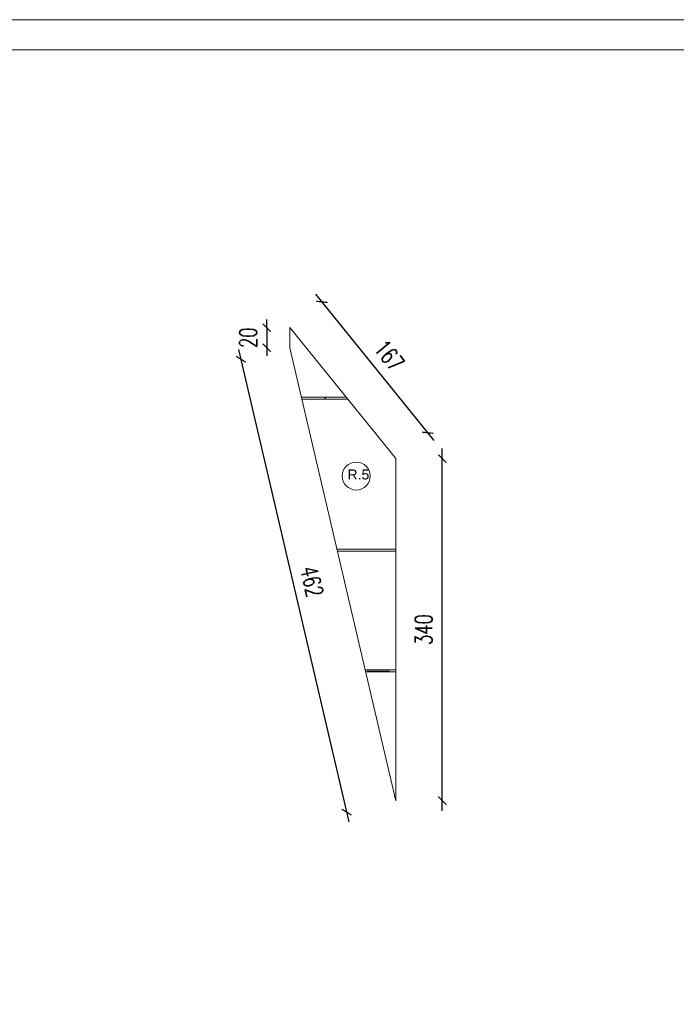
# Model space of a CAD drawing. Header units: millimetres. Extents: x -115268 to 140687, y -37779 to 24471.
# Tile 208 of 256: x 47033 to 47686, y 8753 to 9731. Entities that reach past the tile are written whole.
import ezdxf

# ---------------------------------------------------------------- set-up
doc = ezdxf.new("R2010")
doc.units = ezdxf.units.MM
doc.header["$PDMODE"] = 2
doc.header["$PDSIZE"] = 1
doc.layers.get('0').update_dxf_attribs({"lineweight": 9})
doc.layers.add('A_CIENKA', color=7, linetype='Continuous', lineweight=9)
doc.layers.add('A_RAMKA', color=7, linetype='Continuous', lineweight=9)
doc.styles.add('Arial', font='arial.ttf')
doc.styles.add('romans 1-100', font='romans.shx', dxfattribs={"width": 0.7, "height": 17})
doc.dimstyles.new('___SKALA_1_100', dxfattribs={"dimscale": 10, "dimtxt": 17, "dimasz": 0.8, "dimexe": 2, "dimexo": 2, "dimgap": 1, "dimtad": 1, "dimdec": 4, "dimrnd": 0.5, "dimdsep": 46, "dimtxsty": 'romans 1-100', "dimblk": 'ARCHTICK', "dimcen": 0.1, "dimdle": 1, "dimse1": 1, "dimse2": 1, "dimadec": 0, "dimazin": 0, "dimtfac": 1, "dimtdec": 4, "dimtix": 1, "dimtmove": 0, "dimatfit": 3, "dimldrblk": 'ARCHTICK', "dimfxl": 6, "dimfxlon": 1, "dimtolj": 1, "dimarcsym": 0})

# ---------------------------------------------------------------- blocks, each defined once
blk = doc.blocks.new('_ArchTick')
at = {"color": 0, "linetype": 'ByBlock', "const_width": 0.15}
blk.add_lwpolyline([(-0.5, -0.5), (0.5, 0.5)], dxfattribs=at)
blk = doc.blocks.new('*D1289')
at = {"layer": 'A_CIENKA', "color": 0, "lineweight": -2, "transparency": 16777216}
blk.add_line((47327.33, 9458.31), (47444.9, 9312.76), dxfattribs=at)
at = {"layer": 'Defpoints', "color": 0, "transparency": 16777216}
for p in [(47301.9, 9424.92), (47438.61, 9320.53), (47406.9, 9294.92)]:
    blk.add_point(p, dxfattribs=at)
at = {"layer": 'A_CIENKA', "color": 0, "lineweight": -2, "transparency": 16777216, "xscale": 8, "yscale": 8, "zscale": 8}
for p, rotation in [((47333.61, 9450.53), 128.9275435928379), ((47438.61, 9320.53), 308.9275435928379)]:
    blk.add_blockref('_ArchTick', p, dxfattribs=dict(at, rotation=rotation))
at = {"layer": 'A_CIENKA', "color": 0, "transparency": 16777216, "insert": (47400.51, 9397.16), "char_height": 17, "attachment_point": 5, "rotation": 308.92754, "style": 'romans 1-100'}
blk.add_mtext('\\A1;167', dxfattribs=at)
blk = doc.blocks.new('*D1290')
at = {"layer": 'A_CIENKA', "color": 0, "lineweight": -2, "transparency": 16777216}
for p, q in [((47278.84, 9424.92), (47278.84, 9432.92)), ((47278.84, 9424.92), (47278.84, 9404.92)), ((47278.84, 9404.92), (47278.84, 9396.92))]:
    blk.add_line(p, q, dxfattribs=at)
at = {"layer": 'Defpoints', "color": 0, "transparency": 16777216}
for p in [(47301.9, 9424.92), (47278.84, 9404.92), (47301.9, 9404.92)]:
    blk.add_point(p, dxfattribs=at)
at = {"layer": 'A_CIENKA', "color": 0, "lineweight": -2, "transparency": 16777216, "xscale": 8, "yscale": 8, "zscale": 8}
for p, rotation in [((47278.84, 9424.92), 270), ((47278.84, 9404.92), 90)]:
    blk.add_blockref('_ArchTick', p, dxfattribs=dict(at, rotation=rotation))
at = {"layer": 'A_CIENKA', "color": 0, "transparency": 16777216, "insert": (47260.34, 9414.92), "char_height": 17, "attachment_point": 5, "rotation": 90, "style": 'romans 1-100'}
blk.add_mtext('\\A1;20', dxfattribs=at)
blk = doc.blocks.new('*D1291')
at = {"layer": 'A_CIENKA', "color": 0, "lineweight": -2, "transparency": 16777216}
blk.add_line((47250.91, 9403.29), (47360.46, 8933.81), dxfattribs=at)
at = {"layer": 'Defpoints', "color": 0, "transparency": 16777216}
for p in [(47301.9, 9404.92), (47406.9, 8954.92), (47358.18, 8943.55)]:
    blk.add_point(p, dxfattribs=at)
at = {"layer": 'A_CIENKA', "color": 0, "lineweight": -2, "transparency": 16777216, "xscale": 8, "yscale": 8, "zscale": 8}
for p, rotation in [((47253.18, 9393.55), 103.1340223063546), ((47358.18, 8943.55), 283.1340223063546)]:
    blk.add_blockref('_ArchTick', p, dxfattribs=dict(at, rotation=rotation))
at = {"layer": 'A_CIENKA', "color": 0, "transparency": 16777216, "insert": (47323.7, 9172.76), "char_height": 17, "attachment_point": 5, "rotation": 283.13402, "style": 'romans 1-100'}
blk.add_mtext('\\A1;462', dxfattribs=at)
blk = doc.blocks.new('*D1276')
at = {"layer": 'A_CIENKA', "color": 0, "lineweight": -2, "transparency": 16777216}
blk.add_line((47453.15, 8944.92), (47453.15, 9304.92), dxfattribs=at)
at = {"layer": 'Defpoints', "color": 0, "transparency": 16777216}
for p in [(47406.9, 9294.92), (47453.15, 9294.92), (47406.9, 8954.92)]:
    blk.add_point(p, dxfattribs=at)
at = {"layer": 'A_CIENKA', "color": 0, "lineweight": -2, "transparency": 16777216, "xscale": 8, "yscale": 8, "zscale": 8}
for p, rotation in [((47453.15, 9294.92), 90), ((47453.15, 8954.92), 270)]:
    blk.add_blockref('_ArchTick', p, dxfattribs=dict(at, rotation=rotation))
at = {"layer": 'A_CIENKA', "color": 0, "transparency": 16777216, "insert": (47434.65, 9124.92), "char_height": 17, "attachment_point": 5, "rotation": 90, "style": 'romans 1-100'}
blk.add_mtext('\\A1;340', dxfattribs=at)

msp = doc.modelspace()

# ---------------------------------------------------------------- linework, layer by layer
at = {"layer": 'A_CIENKA'}
for p, q in [((47313.34085, 9355.88864), (47336.22174, 9355.88864)), ((47337.58511, 9353.94095), (47313.79531, 9353.94095)), ((47336.22174, 9355.88864), (47344.53687, 9355.88864)), ((47337.58511, 9353.94095), (47336.22174, 9355.88864)), ((47348.56707, 9204.91911), (47400.7244, 9204.91911)), ((47400.7244, 9202.91911), (47349.03374, 9202.91911)), ((47378.56707, 9084.91911), (47400.7244, 9084.91911)), ((47400.7244, 9083.54406), (47378.56707, 9083.54406))]:
    msp.add_line(p, q, dxfattribs=at)
for points in [[(44137.72768, 9730.89955), (48337.72768, 9730.89955), (48337.72768, 6760.89955), (44137.72768, 6760.89955), (44137.72768, 9730.89955)], [(47301.9004, 9424.91911), (47301.9004, 9404.91911), (47406.9004, 8954.91911), (47406.9004, 9294.91918), (47301.90057, 9424.91897)]]:
    msp.add_lwpolyline(points, dxfattribs=at)
for points in [[(47344.53687, 9355.88864), (47313.34085, 9355.88864), (47313.79531, 9353.94095), (47359.22897, 9353.94095), (47357.63006, 9355.92056)], [(47348.56707, 9204.91911), (47406.9004, 9204.91911), (47406.9004, 9202.91911), (47349.03374, 9202.91911)], [(47378.56707, 9084.91911), (47406.9004, 9084.91911), (47406.9004, 9082.91911), (47377.03374, 9082.91911), (47376.56707, 9084.91911)]]:
    msp.add_lwpolyline(points, close=True, dxfattribs=at)
at = {"layer": 'A_CIENKA', "color": 1, "ltscale": 10}
msp.add_circle((47367.68601, 9277.48081), 13.90315, dxfattribs=at)
at = {"layer": 'A_RAMKA'}
msp.add_lwpolyline([(44317.72768, 9700.89955), (48303.54185, 9700.89955), (48303.54185, 6790.89955), (44317.72768, 6790.89955)], close=True, dxfattribs=at)

# ---------------------------------------------------------------- texts
at = {"layer": 'A_CIENKA', "color": 1, "insert": (47358.97647, 9284.06518), "char_height": 10, "attachment_point": 1, "style": 'Arial'}
msp.add_mtext_dynamic_manual_height_columns('R.5', width=473.6976626, gutter_width=1.25, heights=[9.22219], dxfattribs=at)

# ---------------------------------------------------------------- dimensions: what is measured, and where the dimension line sits
at = {"layer": 'A_CIENKA'}
for p1, p2, distance, picture, middle in [((47301.90057, 9424.91897), (47406.9004, 9294.91918), 40.7667, '*D1289', (47400.50649, 9397.15854)), ((47301.9004, 9404.91911), (47406.9004, 8954.91911), -50.02496, '*D1291', (47323.70009, 9172.75571))]:
    dim = msp.add_aligned_dim(p1=p1, p2=p2, distance=distance, dimstyle='___SKALA_1_100', dxfattribs=at)
    dim.commit()
    dim.dimension.update_dxf_attribs({"geometry": picture, "text_midpoint": middle})
for base, p1, p2, picture, middle in [((47278.83771, 9404.91911), (47301.9004, 9424.91911), (47301.9004, 9404.91911), '*D1290', (47260.33771, 9414.91911)), ((47453.15208, 9294.91918), (47406.9004, 8954.91911), (47406.9004, 9294.91918), '*D1276', (47434.65208, 9124.91915))]:
    dim = msp.add_linear_dim(base=base, p1=p1, p2=p2, angle=90, dimstyle='___SKALA_1_100', dxfattribs=at)
    dim.commit()
    dim.dimension.update_dxf_attribs({"geometry": picture, "text_midpoint": middle})

doc.saveas('drawing.dxf')
